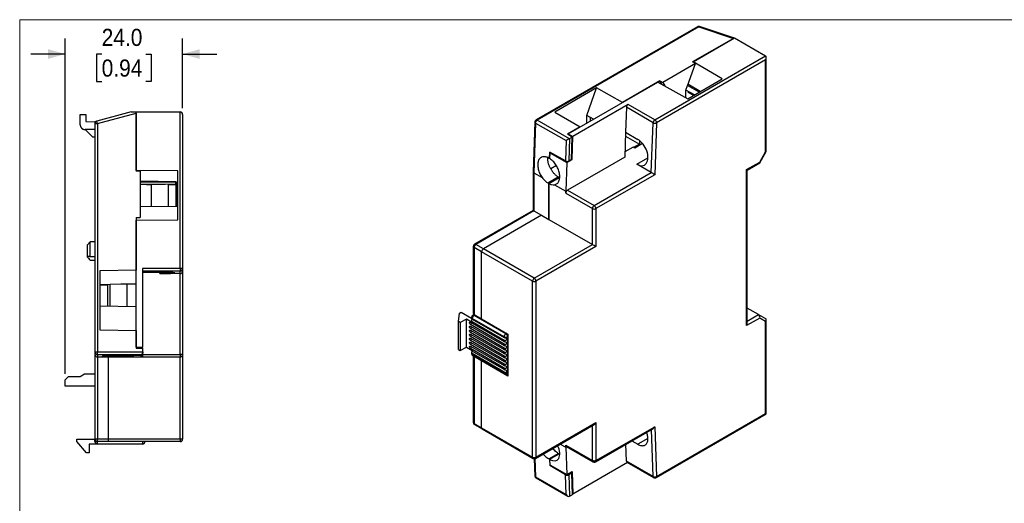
# Model space of a CAD drawing. Header units: millimetres. Extents: x 0 to 432, y 0 to 279.
# Tile 3 of 22: x 0 to 201, y 181 to 279. Entities that reach past the tile are written whole.
import ezdxf

# ---------------------------------------------------------------- set-up
doc = ezdxf.new("R2010")
doc.units = ezdxf.units.MM
doc.linetypes.add('SLD-Solid', pattern=[0])
doc.layers.add('DIMENSIONS', color=140, linetype='SLD-Solid', lineweight=25)
doc.layers.add('SLD-DEFPOINTS', color=7, linetype='Continuous')
doc.styles.add('SLDTEXTSTYLE0', font='GOTHIC.TTF', dxfattribs={"width": 0.913})
doc.dimstyles.new('SLDDIMSTYLE3', dxfattribs={"dimtxt": 3.5, "dimasz": 3.5, "dimexe": 0, "dimexo": 0.0625, "dimgap": 0.875, "dimtad": 0, "dimtih": 1, "dimtoh": 1, "dimdec": 1, "dimrnd": 1e-09, "dimzin": 4, "dimdsep": 46, "dimtxsty": 'SLDTEXTSTYLE0', "dimsah": 1, "dimcen": 0.09, "dimadec": 0, "dimazin": 1, "dimtfac": 1, "dimtdec": 1, "dimtmove": 0, "dimatfit": 0, "dimfxl": 0, "dimfrac": 2, "dimtolj": 1, "dimtzin": 12, "dimarcsym": 0})

# ---------------------------------------------------------------- blocks, each defined once
blk = doc.blocks.new('Block2')
at = {"color": 7, "linetype": 'SLD-Solid', "lineweight": 18}
for q in [(431.8, 279.4), (0, 0)]:
    blk.add_line((0, 279.4), q, dxfattribs=at)
blk = doc.blocks.new('_D_5')
at = {"layer": 'DIMENSIONS'}
for p, q in [((9.27, 207.13), (9.27, 275.56)), ((33.27, 261.34), (33.27, 275.56)), ((9.27, 272.39), (2.27, 272.39)), ((16.74, 272.36), (15.67, 272.36)), ((15.67, 272.36), (15.67, 266.81)), ((25.79, 272.36), (26.86, 272.36)), ((26.86, 272.36), (26.86, 266.81)), ((33.27, 272.39), (40.27, 272.39)), ((15.67, 266.81), (16.74, 266.81)), ((26.86, 266.81), (25.79, 266.81))]:
    blk.add_line(p, q, dxfattribs=at)
for points in [[(9.27, 272.39), (5.77, 273.39), (5.77, 271.39)], [(33.27, 272.39), (36.77, 271.39), (36.77, 273.39)]]:
    blk.add_solid(points, dxfattribs=at)
at = {"layer": 'DIMENSIONS', "char_height": 3.5, "attachment_point": 1, "style": 'SLDTEXTSTYLE0'}
for s, insert in [('24.0', (16.74, 277.54)), ('0.94', (16.74, 271.28))]:
    blk.add_mtext(s, dxfattribs=dict(at, insert=insert))

msp = doc.modelspace()

# ---------------------------------------------------------------- linework, layer by layer
at = {"color": 7, "linetype": 'SLD-Solid', "lineweight": 18}
for p, q in [((0, 0), (0, 279.4)), ((0, 279.4), (431.8, 279.4))]:
    msp.add_line(p, q, dxfattribs=at)
for p, q in [((138.43, 277.97), (105.45, 258.94)), ((138.68, 277.95), (105.7, 258.91)), ((138.68, 277.95), (145.78, 275.59)), ((145.74, 275.72), (138.84, 278.01)), ((145.78, 275.59), (137.42, 270.77)), ((137.52, 270.83), (145.95, 275.7)), ((145.95, 275.7), (152.31, 272.02)), ((129.7, 258.97), (152.31, 272.02)), ((152.46, 252.52), (152.46, 271.7)), ((152.31, 271.21), (130.06, 258.36)), ((137.98, 270.44), (131.3, 266.58)), ((136.34, 265.93), (137.98, 270.44)), ((137.98, 270.44), (137.42, 270.77)), ((137.52, 270.83), (137.48, 270.73)), ((143.47, 267.33), (137.52, 270.83)), ((152.31, 252.43), (152.31, 271.21)), ((117.81, 265.49), (109.25, 260.55)), ((112.01, 256.1), (130.34, 266.68)), ((115.79, 259.84), (117.81, 265.49)), ((123.09, 262.5), (117.81, 265.49)), ((130.73, 266.91), (123.09, 262.5)), ((130.34, 266.68), (136.41, 263.25)), ((130.73, 266.91), (131.3, 266.58)), ((131.16, 266.22), (130.73, 266.91)), ((131.3, 266.58), (131.73, 265.9)), ((136.05, 265), (136.4, 265.96)), ((136.4, 265.96), (136.34, 265.93)), ((138.72, 264.58), (136.4, 265.96)), ((136.41, 263.25), (143.47, 267.33)), ((138.97, 264.73), (136.46, 266.25)), ((136.05, 263.45), (136.05, 265)), ((137.77, 264.04), (136.05, 265)), ((137.6, 263.94), (136.44, 264.61)), ((124.26, 262.11), (112.93, 255.57)), ((123.91, 261.52), (123.72, 256.41)), ((129.35, 258.37), (123.91, 261.52)), ((129.7, 258.97), (124.26, 262.11)), ((12.36, 257.97), (12.36, 260.07)), ((12.36, 260.07), (13.52, 260.07)), ((13.52, 260.07), (13.52, 258.6)), ((22.77, 260.57), (15.74, 258.67)), ((15.87, 258.18), (23.77, 260.32)), ((22.77, 260.57), (23.77, 260.57)), ((23.77, 260.57), (32.77, 260.57)), ((23.77, 248.65), (23.77, 260.57)), ((23.77, 260.32), (23.77, 248.49)), ((32.77, 228.59), (32.77, 260.57)), ((33.27, 260.07), (33.27, 228.59)), ((109.25, 260.55), (114.42, 257.5)), ((115.79, 258.29), (115.79, 259.84)), ((117.17, 259.08), (115.79, 259.84)), ((116.54, 258.71), (116.54, 259.43)), ((13.52, 258.6), (15.37, 258.57)), ((15.74, 258.67), (15.37, 258.57)), ((15.37, 258.57), (15.37, 258.18)), ((15.54, 258.56), (15.37, 258.57)), ((15.37, 258.18), (15.87, 258.18)), ((15.37, 258.18), (15.37, 211.55)), ((15.87, 258.18), (15.87, 211.55)), ((105.2, 258.52), (104.86, 248.35)), ((105.35, 258.31), (105.01, 248.14)), ((105.35, 258.31), (111.57, 254.72)), ((112.28, 255.11), (105.7, 258.91)), ((114.42, 257.5), (111.86, 256.01)), ((128.98, 248.18), (129.35, 258.37)), ((130.06, 258.36), (129.67, 247.76)), ((15.37, 256.97), (13.36, 256.97)), ((13.36, 256.97), (14.87, 255.47)), ((14.87, 255.47), (15.37, 255.47)), ((112.84, 255.44), (111.86, 256.01)), ((112.01, 256.1), (112, 255.93)), ((112.01, 256.1), (112.93, 255.57)), ((112.29, 255.12), (112.84, 255.44)), ((112.69, 250.88), (112.84, 255.44)), ((112.79, 250.84), (112.93, 255.57)), ((123.72, 256.41), (123.54, 251.32)), ((123.69, 255.64), (126.55, 253.99)), ((123.72, 256.41), (126.23, 254.96)), ((111.57, 254.72), (111.43, 250.56)), ((112.29, 255.12), (112.14, 250.57)), ((125.25, 253.38), (123.57, 252.41)), ((125.61, 253.18), (125.25, 253.38)), ((126.55, 253.99), (125.37, 253.31)), ((127.21, 254.1), (125.61, 253.18)), ((126.55, 254.75), (126.55, 253.99)), ((108.21, 251.04), (108.25, 252.37)), ((108.26, 252.22), (108.22, 251.06)), ((111.43, 250.56), (108.25, 252.37)), ((108.26, 252.22), (108.38, 252.29)), ((108.26, 252.22), (111.73, 250.22)), ((151.11, 250.34), (152.31, 252.43)), ((151.13, 250.19), (152.45, 252.49)), ((108.22, 251.05), (108.21, 251.04)), ((109.61, 249.61), (108.45, 248.94)), ((111.73, 250.22), (111.51, 244.39)), ((111.73, 250.22), (112.79, 250.84)), ((123.54, 251.32), (111.87, 244.59)), ((112.69, 250.88), (112.14, 250.57)), ((112.69, 250.89), (112.79, 250.84)), ((126.05, 249.88), (128.29, 251.17)), ((128.98, 248.18), (126.05, 249.88)), ((148.43, 248.79), (151.11, 250.34)), ((148.57, 248.71), (151.11, 250.17)), ((32.27, 248.56), (23.77, 248.65)), ((24.57, 248.49), (23.77, 248.49)), ((24.57, 248.49), (24.57, 239.04)), ((32.27, 238.57), (32.27, 248.56)), ((104.86, 248.34), (104.86, 240.47)), ((105.01, 248.14), (106.69, 247.17)), ((105.01, 248.14), (105.01, 240.38)), ((117.31, 241.45), (128.98, 248.18)), ((129.67, 247.76), (117.67, 240.83)), ((148.43, 216.95), (148.43, 248.79)), ((148.57, 248.71), (148.43, 248.79)), ((148.57, 217.44), (148.57, 248.71)), ((31.97, 246.3), (24.57, 246.41)), ((31.87, 246.22), (24.57, 246.26)), ((25.87, 245.77), (25.87, 245.77)), ((25.87, 245.77), (26.87, 245.77)), ((26.87, 245.78), (26.87, 241.29)), ((30.37, 241.34), (30.37, 245.79)), ((30.37, 245.77), (31.87, 245.77)), ((30.57, 245.79), (30.57, 245.77)), ((31.87, 246.31), (31.87, 246.22)), ((31.87, 245.8), (31.87, 246.22)), ((31.87, 245.77), (31.87, 241.36)), ((31.97, 246.3), (31.97, 245.77)), ((32.27, 245.76), (31.97, 245.77)), ((31.97, 245.77), (31.97, 241.37)), ((107.87, 246.08), (109.97, 247.29)), ((108.05, 245.99), (110.15, 247.2)), ((110.1, 247.16), (108.05, 245.98)), ((108.05, 245.99), (108.05, 238.63)), ((108.05, 238.63), (108.05, 245.98)), ((109.23, 245.7), (111.51, 244.39)), ((110.26, 247.08), (110.1, 247.16)), ((110.15, 247.2), (110.15, 247.14)), ((111.51, 243.98), (111.51, 244.39)), ((111.51, 243.98), (116.96, 240.83)), ((111.87, 244.59), (117.31, 241.45)), ((24.57, 241.26), (32.27, 241.37)), ((104.86, 240.47), (92.88, 233.55)), ((105.01, 240.38), (93.13, 233.53)), ((106.56, 239.49), (94.69, 232.63)), ((105.01, 240.38), (106.56, 239.49)), ((106.56, 239.49), (108.05, 238.63)), ((116.96, 233.48), (116.96, 240.83)), ((117.67, 240.83), (117.67, 233.08)), ((23.77, 239.04), (24.57, 239.04)), ((23.77, 239.04), (23.77, 228.24)), ((23.77, 238.48), (32.27, 238.57)), ((23.77, 212.57), (23.77, 238.48)), ((108.05, 238.63), (116.96, 233.48)), ((14.37, 234.07), (13.87, 233.42)), ((13.87, 232.17), (13.87, 233.42)), ((15.37, 234.07), (14.37, 234.07)), ((14.37, 231), (14.37, 234.07)), ((94.69, 232.63), (93.13, 233.53)), ((105.08, 226.63), (116.96, 233.48)), ((13.87, 230.98), (13.87, 232.17)), ((92.63, 233.12), (92.63, 219.56)), ((94.33, 232.02), (92.78, 232.91)), ((92.78, 232.91), (92.78, 219.24)), ((94.33, 218.34), (94.33, 232.02)), ((104.73, 226.01), (94.33, 232.02)), ((105.08, 226.63), (94.69, 232.63)), ((117.67, 233.08), (105.43, 226.01)), ((13.87, 230.92), (13.87, 230.98)), ((13.87, 230.92), (13.97, 230.79)), ((15.37, 231), (14.37, 231)), ((14.37, 230.34), (15.37, 230.34)), ((23.77, 228.24), (16.37, 228.16)), ((16.37, 228.16), (16.37, 216.07)), ((32.77, 228.59), (25.07, 228.59)), ((25.07, 228.59), (25.07, 212.57)), ((32.77, 228.09), (25.07, 228.09)), ((25.07, 227.83), (28.62, 227.83)), ((28.62, 227.57), (28.62, 227.83)), ((32.77, 227.57), (28.62, 227.57)), ((33.27, 228.59), (32.77, 228.59)), ((32.77, 227.57), (32.77, 228.09)), ((32.77, 211.07), (32.77, 227.57)), ((33.27, 228.59), (33.27, 228.04)), ((33.27, 228.04), (33.27, 211.07)), ((16.37, 225.31), (17.97, 225.3)), ((16.57, 225.31), (16.57, 225.32)), ((17.97, 220.99), (17.97, 225.34)), ((18.42, 225.34), (18.42, 220.98)), ((21.92, 220.91), (21.92, 225.39)), ((104.73, 190.09), (104.73, 226.01)), ((105.43, 226.01), (105.43, 190.09)), ((16.37, 221.02), (23.77, 220.87)), ((89.59, 217.77), (89.81, 219.52)), ((89.81, 219.52), (90.16, 219.73)), ((90.16, 219.73), (92.28, 218.5)), ((92.81, 219.22), (92.52, 219.06)), ((92.78, 219.24), (94.33, 218.34)), ((150.9, 219.19), (148.57, 220.54)), ((148.57, 217.85), (150.9, 219.19)), ((150.9, 219.19), (152.31, 218.38)), ((89.95, 217.56), (89.59, 217.77)), ((89.59, 212.05), (89.59, 217.77)), ((91.22, 218.3), (89.95, 217.56)), ((89.95, 217.56), (89.95, 211.85)), ((91.22, 212.58), (91.22, 218.3)), ((92.42, 217.6), (91.22, 218.3)), ((92.07, 217.64), (98.93, 213.68)), ((98.93, 213.19), (92.07, 217.15)), ((92.28, 218.62), (92.28, 218.43)), ((92.28, 218), (92.28, 217.81)), ((98.93, 214.66), (92.42, 218.42)), ((92.42, 218.42), (92.42, 218.26)), ((92.42, 218.26), (98.93, 214.5)), ((92.42, 217.77), (98.93, 214.01)), ((92.42, 217.77), (92.42, 217.6)), ((92.78, 219.03), (92.95, 219.13)), ((99.28, 215.28), (92.78, 219.03)), ((94.33, 218.34), (99.71, 215.24)), ((151.11, 218.5), (148.43, 216.95)), ((152.31, 217.8), (151.11, 218.5)), ((152.31, 199.02), (152.31, 217.8)), ((152.46, 198.94), (152.46, 218.12)), ((16.37, 216.07), (23.77, 215.98)), ((23.77, 215.98), (23.77, 212.35)), ((92.07, 216.83), (98.93, 212.87)), ((98.93, 212.38), (92.07, 216.34)), ((92.07, 216.01), (98.93, 212.05)), ((98.93, 211.56), (92.07, 215.52)), ((92.07, 215.19), (98.93, 211.23)), ((99.46, 215.38), (99.28, 215.28)), ((99.71, 215.24), (99.71, 206.66)), ((98.93, 210.74), (92.07, 214.7)), ((92.07, 214.38), (98.93, 210.42)), ((98.93, 209.93), (92.07, 213.89)), ((92.07, 213.56), (98.93, 209.6)), ((98.93, 214.5), (98.93, 214.66)), ((98.93, 213.68), (98.93, 214.01)), ((98.93, 212.87), (98.93, 213.19)), ((99.71, 214.71), (99.64, 214.66)), ((99.64, 214.66), (99.64, 207.32)), ((15.87, 211.55), (15.37, 211.55)), ((15.37, 211.55), (15.37, 211.07)), ((25.17, 211.55), (15.87, 211.55)), ((23.77, 212.57), (25.07, 212.57)), ((23.77, 212.37), (25.07, 212.37)), ((25.17, 212.34), (23.77, 212.35)), ((25.07, 212.37), (25.07, 212.57)), ((25.07, 212.34), (25.07, 212.37)), ((25.17, 211.57), (25.17, 212.34)), ((25.17, 211.57), (25.17, 211.35)), ((89.59, 212.05), (89.95, 211.85)), ((89.95, 211.85), (91.22, 212.58)), ((91.22, 212.58), (92.42, 211.89)), ((98.93, 209.11), (92.07, 213.07)), ((92.07, 212.74), (98.93, 208.79)), ((98.93, 208.3), (92.07, 212.25)), ((92.28, 211.97), (92.28, 211.89)), ((92.28, 211.47), (92.28, 211.27)), ((92.42, 211.89), (92.42, 211.72)), ((98.93, 207.97), (92.42, 211.72)), ((98.93, 207.48), (92.42, 211.23)), ((92.42, 211.23), (92.42, 211.07)), ((98.93, 212.05), (98.93, 212.38)), ((98.93, 211.23), (98.93, 211.56)), ((15.37, 211.07), (15.37, 193.77)), ((15.87, 211.05), (24.67, 211.05)), ((15.87, 211.05), (15.87, 210.57)), ((15.87, 210.57), (18.24, 210.57)), ((15.87, 210.57), (15.87, 193.77)), ((18.07, 210.57), (18.07, 193.77)), ((18.24, 210.57), (18.42, 210.57)), ((19.92, 210.57), (19.92, 210.79)), ((24.67, 210.85), (20.17, 210.85)), ((20.17, 210.79), (20.17, 210.85)), ((20.17, 210.57), (20.17, 210.79)), ((21.84, 210.57), (25.07, 210.57)), ((24.67, 211.05), (24.67, 210.85)), ((24.76, 210.87), (25.07, 210.87)), ((25.07, 211.07), (32.77, 211.07)), ((25.07, 210.87), (25.07, 211.06)), ((25.07, 210.87), (25.07, 210.57)), ((25.07, 210.57), (32.77, 210.57)), ((32.77, 211.07), (32.77, 210.57)), ((32.77, 193.77), (32.77, 210.57)), ((33.27, 211.07), (33.27, 193.77)), ((92.42, 211.07), (98.93, 207.32)), ((92.52, 210.84), (99.03, 207.09)), ((92.66, 210.76), (92.63, 210.75)), ((92.63, 210.75), (92.63, 197.19)), ((92.81, 210.68), (92.78, 210.66)), ((94.33, 209.76), (92.78, 210.66)), ((92.78, 210.66), (92.78, 196.99)), ((94.36, 209.78), (94.33, 209.76)), ((94.33, 196.09), (94.33, 209.76)), ((99.71, 206.66), (94.33, 209.76)), ((98.93, 210.42), (98.93, 210.74)), ((98.93, 209.6), (98.93, 209.93)), ((98.93, 208.79), (98.93, 209.11)), ((98.93, 207.97), (98.93, 208.3)), ((98.93, 207.32), (98.93, 207.48)), ((99.53, 207.09), (99.71, 207.19)), ((99.64, 207.32), (99.71, 207.36)), ((9.91, 206.5), (9.27, 205.86)), ((9.27, 204.62), (9.27, 205.86)), ((12.34, 206.52), (9.91, 206.5)), ((13.22, 207.03), (12.34, 206.52)), ((15.37, 207.04), (13.22, 207.03)), ((15.37, 204.57), (9.27, 204.62)), ((105.43, 190.09), (117.67, 197.15)), ((117.67, 197.15), (117.67, 189.39)), ((129.95, 185.94), (152.46, 198.94)), ((130.06, 186.17), (152.31, 199.02)), ((92.78, 196.99), (94.33, 196.09)), ((92.88, 196.76), (94.44, 195.86)), ((94.33, 196.09), (104.73, 190.09)), ((94.44, 195.86), (104.83, 189.86)), ((105.33, 189.86), (117.31, 196.78)), ((116.96, 189.39), (116.96, 196.57)), ((117.56, 189.16), (129.33, 195.96)), ((117.67, 189.39), (129.67, 196.32)), ((129.35, 186.16), (128.99, 195.76)), ((129.67, 196.32), (130.06, 186.17)), ((11.67, 193.27), (11.67, 193.77)), ((11.67, 193.77), (15.37, 193.77)), ((13.67, 190.97), (11.67, 193.27)), ((15.37, 193.27), (15.37, 193.77)), ((15.87, 193.27), (15.87, 193.77)), ((18.07, 193.77), (15.87, 193.77)), ((18.07, 193.27), (15.87, 193.27)), ((15.87, 192.77), (15.87, 193.27)), ((18.07, 193.77), (18.07, 193.27)), ((32.77, 193.77), (18.07, 193.77)), ((32.77, 193.27), (18.07, 193.27)), ((32.77, 193.77), (32.77, 193.27)), ((125, 193.45), (126.23, 192.74)), ((128.29, 193.93), (126.23, 192.74)), ((14.17, 192.77), (14.17, 190.97)), ((15.87, 192.77), (14.17, 192.77)), ((25.07, 192.77), (15.87, 192.77)), ((110.39, 192.78), (111.51, 192.13)), ((111.51, 192.53), (116.96, 189.39)), ((111.51, 192.13), (111.51, 192.53)), ((111.51, 192.13), (111.73, 186.53)), ((111.62, 192.31), (117.06, 189.16)), ((123.91, 189.3), (123.77, 192.75)), ((14.17, 190.97), (13.67, 190.97)), ((105.08, 189.79), (105.2, 186.3)), ((105.22, 189.81), (105.35, 186.1)), ((108.03, 189.75), (109.97, 190.87)), ((110.15, 190.77), (108.21, 189.65)), ((108.21, 189.65), (108.25, 188.38)), ((110.1, 190.74), (108.22, 189.65)), ((108.22, 189.65), (108.26, 188.53)), ((110.31, 190.63), (110.1, 190.74)), ((110.15, 190.71), (110.15, 190.77)), ((110.17, 190.7), (110.29, 190.76)), ((124.11, 189.03), (112.93, 182.57)), ((129.35, 186.16), (123.91, 189.3)), ((124.01, 189.09), (129.45, 185.95)), ((108.39, 188.46), (108.25, 188.38)), ((111.43, 186.51), (108.25, 188.38)), ((108.26, 188.53), (111.73, 186.53)), ((111.73, 186.53), (112.79, 187.15)), ((112.79, 187.15), (112.93, 182.57)), ((105.35, 186.1), (111.57, 182.51)), ((105.45, 185.89), (111.92, 182.16)), ((111.57, 182.51), (111.43, 186.51)), ((112.69, 186.82), (112.14, 186.51)), ((112.14, 186.51), (112.29, 182.12)), ((112.69, 186.82), (112.46, 186.96)), ((112.69, 186.82), (112.84, 182.44)), ((112.29, 182.12), (112.84, 182.44)), ((112.83, 182.63), (112.93, 182.57))]:
    msp.add_line(p, q)
at = {"flags": 128}
for points in [[(15.87, 258.18), (15.84, 258.28), (15.82, 258.37), (15.79, 258.45), (15.77, 258.52), (15.76, 258.58), (15.75, 258.63), (15.74, 258.66), (15.74, 258.67)], [(31.87, 245.8), (29.74, 245.79), (27.61, 245.78), (24.57, 245.77)], [(23.77, 225.42), (20.62, 225.38), (18.49, 225.34), (16.37, 225.31)], [(92.07, 217.15), (91.99, 217.22), (91.92, 217.31), (91.87, 217.42), (91.86, 217.52), (91.87, 217.61), (91.92, 217.66), (91.99, 217.67), (92.07, 217.64)], [(92.07, 216.34), (91.99, 216.4), (91.92, 216.5), (91.87, 216.6), (91.86, 216.7), (91.87, 216.79), (91.92, 216.84), (91.99, 216.86), (92.07, 216.83)], [(92.07, 215.52), (91.99, 215.59), (91.92, 215.68), (91.87, 215.79), (91.86, 215.89), (91.87, 215.97), (91.92, 216.03), (91.99, 216.04), (92.07, 216.01)], [(92.07, 214.7), (91.99, 214.77), (91.92, 214.86), (91.87, 214.97), (91.86, 215.07), (91.87, 215.16), (91.92, 215.21), (91.99, 215.22), (92.07, 215.19)], [(92.07, 213.89), (91.99, 213.95), (91.92, 214.05), (91.87, 214.15), (91.86, 214.26), (91.87, 214.34), (91.92, 214.39), (91.99, 214.41), (92.07, 214.38)], [(92.07, 213.07), (91.99, 213.14), (91.92, 213.23), (91.87, 213.34), (91.86, 213.44), (91.87, 213.52), (91.92, 213.58), (91.99, 213.59), (92.07, 213.56)], [(92.07, 212.25), (91.99, 212.32), (91.92, 212.41), (91.87, 212.52), (91.86, 212.62), (91.87, 212.71), (91.92, 212.76), (91.99, 212.77), (92.07, 212.74)], [(152.46, 198.94), (152.45, 198.94), (152.42, 198.96), (152.38, 198.99), (152.31, 199.02)]]:
    msp.add_lwpolyline(points, dxfattribs=at)
for centre, radius, start, end in [((138.53, 277.74), 0.251, 54.3826, 114.3074), ((138.81, 277.86), 0.16, 80.6816, 145.0122), ((124.68, 261.46), 0.773, 122.7134, 175.8696), ((32.77, 260.07), 0.5, 0, 90), ((105.44, 258.54), 0.241, 184.1861, 247.0021), ((105.56, 258.72), 0.239, 52.631, 116.1109), ((129.72, 259.08), 0.799, 242.3021, 294.8338), ((129.29, 258.32), 0.768, 2.6056, 57.3943), ((112.28, 243.94), 0.768, 122.6056, 177.3944), ((117.73, 240.8), 0.768, 122.6056, 177.3944), ((117.31, 241.52), 0.769, 242.6098, 297.3903), ((93.54, 232.88), 0.768, 122.6057, 177.3942), ((92.88, 233.14), 0.251, 185.6943, 245.6252), ((95.1, 231.98), 0.768, 122.6057, 177.3942), ((32.77, 228.59), 0.5, 269.9737, 359.9737), ((105.49, 225.98), 0.768, 122.6057, 177.3942), ((105.08, 226.7), 0.769, 242.6099, 297.3902), ((91.82, 217.54), 0.461, 302.6058, 357.3945), ((92.53, 218.65), 0.251, 185.6948, 245.6261), ((92.53, 217.83), 0.251, 185.6948, 245.6261), ((93.19, 218.38), 0.768, 122.6053, 177.3949), ((92.57, 218.99), 0.0824, 89.6396, 120.6185), ((91.82, 216.73), 0.461, 302.6058, 357.3945), ((91.82, 215.91), 0.461, 302.6058, 357.3945), ((98.87, 214.63), 0.768, 2.6055, 57.3945), ((91.82, 215.09), 0.461, 302.6058, 357.3944), ((91.82, 214.28), 0.461, 302.6058, 357.3945), ((91.82, 213.46), 0.461, 302.6057, 357.3945), ((99.28, 215.35), 0.769, 242.6093, 297.3905), ((15.87, 211.55), 0.5, 180.0224, 270.022), ((91.82, 212.64), 0.461, 302.6057, 357.3945), ((92.53, 211.3), 0.251, 185.6948, 245.6261), ((15.87, 211.07), 0.5, 180, 270), ((32.77, 211.07), 0.5, 270, 360), ((99.17, 207.28), 0.239, 172.7008, 236.0377), ((99.39, 207.29), 0.244, 304.6107, 6.7013), ((92.88, 197.21), 0.251, 185.6943, 245.6252), ((93.02, 196.96), 0.246, 173.7024, 234.9865), ((94.57, 196.06), 0.24, 172.7455, 235.9434), ((15.87, 193.77), 0.5, 180, 270), ((15.87, 193.27), 0.5, 180, 270), ((25.07, 193.27), 0.5, 270, 0), ((32.77, 193.77), 0.5, 270, 303.4878), ((111.76, 192.51), 0.246, 173.7023, 234.986), ((104.97, 190.06), 0.243, 173.2667, 235.426), ((105.08, 190.77), 0.769, 242.6099, 297.3902), ((117.2, 189.36), 0.24, 172.7482, 235.9942), ((117.42, 189.37), 0.252, 305.7403, 5.6172), ((124.15, 189.29), 0.242, 176.9006, 235.1132), ((105.46, 186.33), 0.256, 186.6473, 245.0558), ((129.69, 186.82), 0.741, 242.9241, 299.8793), ((129.59, 186.14), 0.242, 176.9033, 235.079)]:
    msp.add_arc(centre, radius, start, end)
for centre, major_axis, ratio, start_param, end_param in [((146.6, 274.91), (1.34, -0.83), 0.222001, 2.248915, 2.391316), ((151.96, 271.41), (0.354, 0.612), 0.577335, 4.71243, 6.283226), ((111.93, 254.91), (0.51, 0.283), 0.017103, 0.795576, 2.327023), ((126.14, 252.42), (-1.42, 2.7), 0.601545, 2.37961, 5.521203), ((151.96, 252.64), (0.498, -0.133), 0.317765, 5.582727, 6.368125), ((150.75, 250.54), (-0.365, 0.365), 0.317888, 3.056612, 3.842091), ((105.36, 248.34), (0.5, -0.008), 0.565819, 3.132136, 3.936447), ((129.32, 247.97), (0.49, -0.295), 0.018608, 0.775182, 2.345978), ((105.36, 240.18), (0.5, -0.289), 0.00007, 2.356235, 3.141552), ((117.31, 233.28), (0.5, -0.289), 0.00007, 0.785439, 2.356235), ((28.62, 227.7), (3.05, 0), 0.042857, 4.712389, 7.853982), ((32.77, 228.04), (0.5, 0), 0.958061, 4.712389, 6.283185), ((93.13, 219.85), (0.354, 0.612), 0.577335, 2.356235, 3.141633), ((150.75, 218.7), (0, 0.533), 0.717434, 4.319788, 5.890584), ((148.07, 217.15), (0.354, 0.612), 0.577335, 4.71243, 5.497828), ((151.96, 218), (0.462, 0.267), 0.7174, 5.105146, 6.675942), ((24.67, 211.55), (0.36, 0.36), 0.961405, 3.946666, 5.478112), ((93.13, 210.46), (0.5, -0.289), 0.00007, 2.356235, 3.141633), ((117.31, 197.35), (0.354, 0.612), 0.577335, 3.92695, 4.71243), ((129.32, 196.53), (0.335, 0.606), 0.589562, 3.915776, 4.701255), ((108.13, 192.09), (-1.62, 2.59), 0.552154, 2.336615, 4.516769), ((109.97, 193.36), (-1.51, 2.65), 0.572321, 2.360564, 2.442623), ((111.79, 186.71), (0.5, -0.003), 0.582108, 3.930815, 5.501611), ((111.93, 182.73), (-0.364, 0.606), 0.588579, 1.5802, 3.111647), ((111.94, 182.33), (0.5, 0), 0.577287, 5.457663, 5.497013)]:
    msp.add_ellipse(centre, major_axis=major_axis, ratio=ratio, start_param=start_param, end_param=end_param)
for points, knots in [([(138.84, 278.01), (138.79, 278.03), (138.69, 278.05), (138.55, 278.04), (138.48, 277.99), (138.46, 277.98)], [0, 0, 0, 0, 0.3659838, 0.792586, 1, 1, 1, 1]), ([(12.36, 257.97), (12.36, 257.95), (12.36, 257.92), (12.36, 257.85), (12.37, 257.77), (12.4, 257.67), (12.43, 257.58), (12.48, 257.49), (12.53, 257.4), (12.59, 257.32), (12.66, 257.25), (12.73, 257.18), (12.81, 257.13), (12.89, 257.08), (12.98, 257.04), (13.07, 257.01), (13.16, 256.98), (13.26, 256.97), (13.32, 256.97), (13.36, 256.97)], [0, 0, 0, 0, 0.031315, 0.062637, 0.124824, 0.187261, 0.25003, 0.312291, 0.374625, 0.437429, 0.499791, 0.562051, 0.624771, 0.687284, 0.74949, 0.81194, 0.874748, 0.937278, 1, 1, 1, 1]), ([(15.74, 258.67), (15.72, 258.66), (15.68, 258.65), (15.62, 258.62), (15.57, 258.59), (15.52, 258.54), (15.47, 258.49), (15.42, 258.42), (15.39, 258.35), (15.37, 258.27), (15.37, 258.21), (15.37, 258.18)], [0, 0, 0, 0, 0.090341, 0.184468, 0.283526, 0.388471, 0.500108, 0.616623, 0.75006, 0.858005, 1, 1, 1, 1]), ([(15.74, 258.66), (15.68, 258.64), (15.58, 258.59), (15.46, 258.47), (15.38, 258.33), (15.37, 258.23), (15.37, 258.18)], [0, 0, 0, 0, 0.259618, 0.522407, 0.771749, 1, 1, 1, 1]), ([(105.45, 258.94), (105.41, 258.9), (105.31, 258.83), (105.23, 258.69), (105.21, 258.57), (105.21, 258.51), (105.21, 258.48)], [0, 0, 0, 0, 0.316152, 0.67242, 0.862077, 1, 1, 1, 1]), ([(105.35, 258.31), (105.35, 258.33), (105.35, 258.37), (105.36, 258.43), (105.38, 258.49), (105.41, 258.57), (105.46, 258.66), (105.51, 258.74), (105.57, 258.81), (105.64, 258.87), (105.68, 258.9), (105.7, 258.91)], [0, 0, 0, 0, 0.082876, 0.166484, 0.250163, 0.377791, 0.500112, 0.632724, 0.750054, 0.878279, 1, 1, 1, 1]), ([(129.7, 258.97), (129.69, 258.96), (129.66, 258.94), (129.62, 258.91), (129.56, 258.86), (129.51, 258.79), (129.46, 258.71), (129.41, 258.63), (129.38, 258.54), (129.36, 258.46), (129.35, 258.4), (129.35, 258.37)], [0, 0, 0, 0, 0.082889, 0.166496, 0.250162, 0.377789, 0.500111, 0.632696, 0.750054, 0.878265, 1, 1, 1, 1]), ([(108.03, 251.15), (107.8, 251.28), (107.57, 251.37), (107.12, 251.45), (106.92, 251.45), (106.63, 251.36), (106.54, 251.32), (106.37, 251.22), (106.3, 251.16), (106.16, 251.01), (106.09, 250.93), (105.99, 250.74), (105.94, 250.64), (105.87, 250.42), (105.84, 250.3), (105.8, 250.05), (105.79, 249.92), (105.78, 249.64), (105.79, 249.5), (105.83, 249.21), (105.85, 249.06), (105.92, 248.76), (105.97, 248.61), (106.07, 248.31), (106.13, 248.16), (106.33, 247.72), (106.5, 247.43), (106.69, 247.17)], [0, 0, 0, 0, 0.125, 0.125, 0.25, 0.25, 0.3125, 0.3125, 0.375, 0.375, 0.4375, 0.4375, 0.5, 0.5, 0.5625, 0.5625, 0.625, 0.625, 0.6875, 0.6875, 0.75, 0.75, 0.8125, 0.8125, 0.875, 0.875, 1, 1, 1, 1]), ([(109.97, 247.29), (109.91, 247.33), (109.8, 247.4), (109.62, 247.53), (109.44, 247.68), (109.27, 247.84), (109.1, 248.02), (108.94, 248.21), (108.78, 248.41), (108.64, 248.62), (108.5, 248.84), (108.38, 249.06), (108.26, 249.29), (108.16, 249.52), (108.04, 249.84), (107.95, 250.15), (107.89, 250.46), (107.84, 250.76), (107.83, 251.02), (107.84, 251.2), (107.85, 251.25)], [0, 0, 0, 0, 0.050014, 0.100376, 0.151833, 0.203668, 0.253682, 0.304044, 0.355501, 0.407336, 0.457349, 0.50771, 0.559166, 0.611, 0.661012, 0.762734, 0.814567, 0.864577, 0.966296, 1, 1, 1, 1]), ([(109.23, 245.7), (109.43, 245.74), (109.61, 245.83), (109.91, 246.09), (110.03, 246.26), (110.17, 246.57), (110.2, 246.69), (110.25, 246.93), (110.27, 247.06), (110.29, 247.32), (110.29, 247.46), (110.27, 247.75), (110.25, 247.9), (110.19, 248.19), (110.15, 248.35), (110.06, 248.65), (110.01, 248.8), (109.89, 249.1), (109.82, 249.24), (109.66, 249.53), (109.58, 249.67), (109.4, 249.94), (109.31, 250.07), (109.11, 250.31), (109, 250.43), (108.68, 250.74), (108.45, 250.92), (108.22, 251.06)], [0, 0, 0, 0, 0.125, 0.125, 0.25, 0.25, 0.3125, 0.3125, 0.375, 0.375, 0.4375, 0.4375, 0.5, 0.5, 0.5625, 0.5625, 0.625, 0.625, 0.6875, 0.6875, 0.75, 0.75, 0.8125, 0.8125, 0.875, 0.875, 1, 1, 1, 1]), ([(111.43, 250.56), (111.53, 250.51), (111.66, 250.48), (111.92, 250.48), (112.05, 250.51), (112.14, 250.57)], [0, 0, 0, 0, 0.5, 0.5, 1, 1, 1, 1]), ([(106.69, 247.17), (106.9, 246.88), (107.12, 246.66), (107.52, 246.3), (107.71, 246.17), (107.87, 246.08)], [0, 0, 0, 0, 0.5, 0.5, 1, 1, 1, 1]), ([(108.05, 245.98), (108.22, 245.88), (108.4, 245.8), (108.8, 245.69), (109.02, 245.66), (109.23, 245.7)], [0, 0, 0, 0, 0.5, 0.5, 1, 1, 1, 1]), ([(117.67, 240.83), (117.67, 240.85), (117.66, 240.89), (117.65, 240.95), (117.64, 241.02), (117.61, 241.1), (117.56, 241.19), (117.51, 241.27), (117.45, 241.34), (117.38, 241.4), (117.34, 241.43), (117.31, 241.45)], [0, 0, 0, 0, 0.082721, 0.166347, 0.250172, 0.377804, 0.500118, 0.63304, 0.750057, 0.878444, 1, 1, 1, 1]), ([(92.92, 233.57), (92.89, 233.55), (92.84, 233.52), (92.74, 233.44), (92.65, 233.3), (92.64, 233.18), (92.63, 233.12)], [0, 0, 0, 0, 0.156645, 0.34249, 0.691229, 1, 1, 1, 1]), ([(92.92, 233.56), (92.91, 233.56), (92.9, 233.56), (92.89, 233.55), (92.88, 233.55), (92.88, 233.55), (92.88, 233.55), (92.88, 233.55), (92.88, 233.55), (92.88, 233.55), (92.88, 233.55), (92.88, 233.55)], [0, 0, 0, 0, 0.648902, 0.894148, 0.959683, 0.983877, 0.987181, 0.987498, 0.988458, 0.992308, 1, 1, 1, 1]), ([(93.13, 233.53), (93.13, 233.53), (93.13, 233.53), (93.13, 233.53), (93.13, 233.53), (93.13, 233.53), (93.12, 233.53), (93.1, 233.54), (93.05, 233.56), (92.99, 233.58), (92.95, 233.57), (92.92, 233.56)], [0, 0, 0, 0, 0.000217, 0.00058, 0.00174, 0.005813, 0.020945, 0.079141, 0.30713, 0.617034, 1, 1, 1, 1]), ([(14.37, 231), (14.25, 231.04), (14.13, 231.07), (13.94, 231.06), (13.87, 231.03), (13.87, 230.97)], [0, 0, 0, 0, 0.5, 0.5, 1, 1, 1, 1]), ([(13.87, 230.97), (13.87, 230.9), (13.94, 230.81), (14.13, 230.6), (14.25, 230.48), (14.37, 230.34)], [0, 0, 0, 0, 0.5, 0.5, 1, 1, 1, 1]), ([(32.77, 228.59), (32.77, 228.57), (32.77, 228.53), (32.77, 228.46), (32.77, 228.39), (32.77, 228.32), (32.77, 228.24), (32.77, 228.18), (32.77, 228.13), (32.77, 228.1), (32.77, 228.09), (32.77, 228.09)], [0, 0, 0, 0, 0.082889, 0.166496, 0.250162, 0.377789, 0.500111, 0.632696, 0.750054, 0.878265, 1, 1, 1, 1]), ([(105.43, 226.01), (105.43, 226.03), (105.43, 226.07), (105.42, 226.13), (105.41, 226.2), (105.38, 226.28), (105.33, 226.37), (105.28, 226.45), (105.21, 226.52), (105.15, 226.58), (105.1, 226.61), (105.08, 226.63)], [0, 0, 0, 0, 0.0827207, 0.1663471, 0.2501718, 0.3778043, 0.500118, 0.6330404, 0.750057, 0.8784438, 1, 1, 1, 1]), ([(92.57, 219.07), (92.54, 219.06), (92.48, 219.03), (92.38, 218.94), (92.29, 218.81), (92.28, 218.68), (92.28, 218.62)], [0, 0, 0, 0, 0.156645, 0.342485, 0.691229, 1, 1, 1, 1]), ([(92.42, 218.26), (92.39, 218.28), (92.32, 218.33), (92.28, 218.4), (92.28, 218.42), (92.28, 218.43)], [0, 0, 0, 0, 0.3831947, 0.8066836, 1, 1, 1, 1]), ([(92.31, 218.37), (92.31, 218.36), (92.31, 218.33), (92.31, 218.26), (92.3, 218.17), (92.28, 218.07), (92.27, 217.98), (92.29, 217.89), (92.34, 217.82), (92.4, 217.78), (92.42, 217.77)], [0, 0, 0, 0, 0.058727, 0.173375, 0.288559, 0.401941, 0.515274, 0.666238, 0.860581, 1, 1, 1, 1]), ([(92.78, 219.03), (92.78, 219.03), (92.78, 219.03), (92.78, 219.03), (92.78, 219.03), (92.77, 219.03), (92.77, 219.04), (92.75, 219.05), (92.7, 219.07), (92.63, 219.09), (92.59, 219.07), (92.57, 219.07)], [0, 0, 0, 0, 0.000217, 0.00058, 0.00174, 0.005813, 0.020945, 0.079141, 0.30713, 0.617033, 1, 1, 1, 1]), ([(99.28, 215.28), (99.27, 215.27), (99.24, 215.25), (99.19, 215.21), (99.14, 215.16), (99.08, 215.1), (99.03, 215.01), (98.98, 214.92), (98.95, 214.83), (98.93, 214.75), (98.93, 214.69), (98.93, 214.66)], [0, 0, 0, 0, 0.082721, 0.166347, 0.250172, 0.377804, 0.500118, 0.63304, 0.750057, 0.878444, 1, 1, 1, 1]), ([(98.93, 214.01), (98.97, 213.99), (99.02, 213.96), (99.14, 213.94), (99.2, 213.94), (99.31, 213.96), (99.37, 214), (99.44, 214.08), (99.46, 214.14), (99.46, 214.24), (99.44, 214.29), (99.37, 214.35), (99.31, 214.38), (99.2, 214.41), (99.14, 214.42), (99.02, 214.46), (98.97, 214.48), (98.93, 214.5)], [0, 0, 0, 0, 0.125, 0.125, 0.25, 0.25, 0.375, 0.375, 0.5, 0.5, 0.625, 0.625, 0.75, 0.75, 0.875, 0.875, 1, 1, 1, 1]), ([(98.93, 213.19), (98.97, 213.17), (99.02, 213.15), (99.14, 213.12), (99.2, 213.12), (99.31, 213.15), (99.37, 213.18), (99.44, 213.27), (99.46, 213.32), (99.46, 213.42), (99.44, 213.47), (99.37, 213.54), (99.31, 213.56), (99.2, 213.59), (99.14, 213.61), (99.02, 213.64), (98.97, 213.66), (98.93, 213.68)], [0, 0, 0, 0, 0.125, 0.125, 0.25, 0.25, 0.375, 0.375, 0.5, 0.5, 0.625, 0.625, 0.75, 0.75, 0.875, 0.875, 1, 1, 1, 1]), ([(15.37, 211.55), (15.38, 211.52), (15.38, 211.45), (15.41, 211.36), (15.46, 211.27), (15.54, 211.17), (15.63, 211.09), (15.72, 211.07), (15.74, 211.07)], [0, 0, 0, 0, 0.145234, 0.297395, 0.453117, 0.608952, 0.908667, 1, 1, 1, 1]), ([(15.87, 211.05), (15.87, 211.05), (15.87, 211.05), (15.87, 211.07), (15.87, 211.09), (15.87, 211.14), (15.87, 211.2), (15.87, 211.27), (15.87, 211.36), (15.87, 211.45), (15.87, 211.52), (15.87, 211.55)], [0, 0, 0, 0, 0.082876, 0.166484, 0.250163, 0.377791, 0.500112, 0.632724, 0.750054, 0.878279, 1, 1, 1, 1]), ([(24.67, 210.85), (24.8, 210.85), (24.93, 210.9), (25.11, 211.09), (25.17, 211.22), (25.17, 211.35)], [0, 0, 0, 0, 0.5, 0.5, 1, 1, 1, 1]), ([(92.42, 211.72), (92.39, 211.75), (92.32, 211.79), (92.28, 211.87), (92.28, 211.89), (92.28, 211.89)], [0, 0, 0, 0, 0.383195, 0.806684, 1, 1, 1, 1]), ([(92.31, 211.83), (92.31, 211.82), (92.31, 211.79), (92.31, 211.72), (92.3, 211.63), (92.28, 211.54), (92.27, 211.45), (92.29, 211.36), (92.34, 211.29), (92.4, 211.25), (92.42, 211.23)], [0, 0, 0, 0, 0.058727, 0.173375, 0.288559, 0.401941, 0.515274, 0.666238, 0.860581, 1, 1, 1, 1]), ([(92.29, 211.22), (92.29, 211.18), (92.3, 211.07), (92.38, 210.96), (92.48, 210.87), (92.54, 210.84), (92.57, 210.83)], [0, 0, 0, 0, 0.230719, 0.618838, 0.82567, 1, 1, 1, 1]), ([(98.93, 212.38), (98.97, 212.35), (99.02, 212.33), (99.14, 212.31), (99.2, 212.3), (99.31, 212.33), (99.37, 212.36), (99.44, 212.45), (99.46, 212.51), (99.46, 212.61), (99.44, 212.65), (99.37, 212.72), (99.31, 212.74), (99.2, 212.78), (99.14, 212.79), (99.02, 212.82), (98.97, 212.84), (98.93, 212.87)], [0, 0, 0, 0, 0.125, 0.125, 0.25, 0.25, 0.375, 0.375, 0.5, 0.5, 0.625, 0.625, 0.75, 0.75, 0.875, 0.875, 1, 1, 1, 1]), ([(98.93, 211.56), (98.97, 211.54), (99.02, 211.52), (99.14, 211.49), (99.2, 211.49), (99.31, 211.51), (99.37, 211.55), (99.44, 211.64), (99.46, 211.69), (99.46, 211.79), (99.44, 211.84), (99.37, 211.9), (99.31, 211.93), (99.2, 211.96), (99.14, 211.97), (99.02, 212.01), (98.97, 212.03), (98.93, 212.05)], [0, 0, 0, 0, 0.125, 0.125, 0.25, 0.25, 0.375, 0.375, 0.5, 0.5, 0.625, 0.625, 0.75, 0.75, 0.875, 0.875, 1, 1, 1, 1]), ([(98.93, 210.74), (98.97, 210.72), (99.02, 210.7), (99.14, 210.67), (99.2, 210.67), (99.31, 210.7), (99.37, 210.73), (99.44, 210.82), (99.46, 210.87), (99.46, 210.98), (99.44, 211.02), (99.37, 211.09), (99.31, 211.11), (99.2, 211.14), (99.14, 211.16), (99.02, 211.19), (98.97, 211.21), (98.93, 211.23)], [0, 0, 0, 0, 0.125, 0.125, 0.25, 0.25, 0.375, 0.375, 0.5, 0.5, 0.625, 0.625, 0.75, 0.75, 0.875, 0.875, 1, 1, 1, 1]), ([(19.92, 210.79), (19.59, 210.79), (19.27, 210.78), (18.65, 210.78), (18.36, 210.77), (17.96, 210.76), (17.84, 210.75), (17.62, 210.74), (17.51, 210.74), (17.32, 210.73), (17.24, 210.72), (17.1, 210.71), (17.04, 210.71), (16.95, 210.69), (16.91, 210.69), (16.87, 210.68), (16.86, 210.67), (16.87, 210.66), (16.89, 210.65), (16.95, 210.64), (16.99, 210.63), (17.11, 210.62), (17.17, 210.61), (17.33, 210.6), (17.42, 210.6), (17.72, 210.58), (17.97, 210.57), (18.24, 210.57)], [0, 0, 0, 0, 0.125, 0.125, 0.25, 0.25, 0.3125, 0.3125, 0.375, 0.375, 0.4375, 0.4375, 0.5, 0.5, 0.5625, 0.5625, 0.625, 0.625, 0.6875, 0.6875, 0.75, 0.75, 0.8125, 0.8125, 0.875, 0.875, 1, 1, 1, 1]), ([(18.24, 210.57), (18.55, 210.57), (18.85, 210.57), (19.42, 210.57), (19.68, 210.57), (19.92, 210.57)], [0, 0, 0, 0, 0.5, 0.5, 1, 1, 1, 1]), ([(21.84, 210.57), (22.11, 210.57), (22.35, 210.58), (22.76, 210.6), (22.92, 210.62), (23.09, 210.64), (23.13, 210.64), (23.19, 210.66), (23.21, 210.66), (23.22, 210.68), (23.21, 210.68), (23.17, 210.7), (23.14, 210.71), (23.04, 210.72), (22.98, 210.73), (22.84, 210.74), (22.76, 210.74), (22.58, 210.76), (22.47, 210.76), (22.24, 210.77), (22.12, 210.78), (21.86, 210.78), (21.72, 210.79), (21.43, 210.79), (21.28, 210.8), (20.82, 210.8), (20.5, 210.81), (20.17, 210.81)], [0, 0, 0, 0, 0.125, 0.125, 0.25, 0.25, 0.3125, 0.3125, 0.375, 0.375, 0.4375, 0.4375, 0.5, 0.5, 0.5625, 0.5625, 0.625, 0.625, 0.6875, 0.6875, 0.75, 0.75, 0.8125, 0.8125, 0.875, 0.875, 1, 1, 1, 1]), ([(20.17, 210.57), (20.4, 210.57), (20.66, 210.57), (21.23, 210.57), (21.54, 210.57), (21.84, 210.57)], [0, 0, 0, 0, 0.5, 0.5, 1, 1, 1, 1]), ([(33.27, 211.07), (33.27, 211.07), (33.26, 211.07), (33.25, 211.06), (33.23, 211.07), (33.18, 211.07), (33.12, 211.07), (33.04, 211.07), (32.96, 211.07), (32.86, 211.07), (32.8, 211.07), (32.77, 211.07)], [0, 0, 0, 0, 0.082721, 0.166347, 0.250172, 0.377804, 0.500118, 0.63304, 0.750057, 0.878444, 1, 1, 1, 1]), ([(92.53, 210.84), (92.53, 210.84), (92.51, 210.85), (92.48, 210.88), (92.45, 210.93), (92.43, 210.99), (92.42, 211.05), (92.42, 211.07)], [0, 0, 0, 0, 0.0001044, 0.2659841, 0.5000482, 0.7568556, 1, 1, 1, 1]), ([(92.57, 210.83), (92.56, 210.83), (92.54, 210.83), (92.53, 210.84), (92.53, 210.84), (92.53, 210.84), (92.53, 210.84), (92.53, 210.84), (92.53, 210.84)], [0, 0, 0, 0, 0.656962, 0.905266, 0.971616, 0.996102, 0.999447, 1, 1, 1, 1]), ([(98.93, 209.93), (98.97, 209.9), (99.02, 209.88), (99.14, 209.86), (99.2, 209.85), (99.31, 209.88), (99.37, 209.91), (99.44, 210), (99.46, 210.06), (99.46, 210.16), (99.44, 210.2), (99.37, 210.27), (99.31, 210.29), (99.2, 210.33), (99.14, 210.34), (99.02, 210.37), (98.97, 210.39), (98.93, 210.42)], [0, 0, 0, 0, 0.125, 0.125, 0.25, 0.25, 0.375, 0.375, 0.5, 0.5, 0.625, 0.625, 0.75, 0.75, 0.875, 0.875, 1, 1, 1, 1]), ([(98.93, 209.11), (98.97, 209.09), (99.02, 209.07), (99.14, 209.04), (99.2, 209.04), (99.31, 209.06), (99.37, 209.1), (99.44, 209.19), (99.46, 209.24), (99.46, 209.34), (99.44, 209.39), (99.37, 209.45), (99.31, 209.48), (99.2, 209.51), (99.14, 209.52), (99.02, 209.56), (98.97, 209.58), (98.93, 209.6)], [0, 0, 0, 0, 0.125, 0.125, 0.25, 0.25, 0.375, 0.375, 0.5, 0.5, 0.625, 0.625, 0.75, 0.75, 0.875, 0.875, 1, 1, 1, 1]), ([(98.93, 208.3), (98.97, 208.27), (99.02, 208.25), (99.14, 208.22), (99.2, 208.22), (99.31, 208.25), (99.37, 208.28), (99.44, 208.37), (99.46, 208.42), (99.46, 208.53), (99.44, 208.57), (99.37, 208.64), (99.31, 208.66), (99.2, 208.69), (99.14, 208.71), (99.02, 208.74), (98.97, 208.76), (98.93, 208.79)], [0, 0, 0, 0, 0.125, 0.125, 0.25, 0.25, 0.375, 0.375, 0.5, 0.5, 0.625, 0.625, 0.75, 0.75, 0.875, 0.875, 1, 1, 1, 1]), ([(98.93, 207.48), (98.97, 207.45), (99.02, 207.43), (99.14, 207.41), (99.2, 207.4), (99.31, 207.43), (99.37, 207.46), (99.44, 207.55), (99.46, 207.61), (99.46, 207.71), (99.44, 207.75), (99.37, 207.82), (99.31, 207.84), (99.2, 207.88), (99.14, 207.89), (99.02, 207.92), (98.97, 207.94), (98.93, 207.97)], [0, 0, 0, 0, 0.125, 0.125, 0.25, 0.25, 0.375, 0.375, 0.5, 0.5, 0.625, 0.625, 0.75, 0.75, 0.875, 0.875, 1, 1, 1, 1]), ([(99.64, 207.32), (99.62, 207.31), (99.59, 207.29), (99.53, 207.27), (99.46, 207.25), (99.38, 207.24), (99.28, 207.23), (99.18, 207.23), (99.09, 207.25), (99, 207.28), (98.95, 207.3), (98.93, 207.32)], [0, 0, 0, 0, 0.082721, 0.166347, 0.250172, 0.377804, 0.500118, 0.63304, 0.750057, 0.878444, 1, 1, 1, 1]), ([(99.03, 207.09), (99.09, 207.06), (99.2, 207.01), (99.36, 207.02), (99.49, 207.06), (99.54, 207.1), (99.56, 207.11)], [0, 0, 0, 0, 0.309131, 0.658269, 0.844321, 1, 1, 1, 1]), ([(92.64, 197.18), (92.64, 197.16), (92.63, 197.12), (92.66, 197.01), (92.73, 196.86), (92.83, 196.79), (92.88, 196.76)], [0, 0, 0, 0, 0.064539, 0.270672, 0.657498, 1, 1, 1, 1]), ([(126.23, 192.74), (126.35, 192.68), (126.59, 192.55), (126.94, 192.46), (127.27, 192.43), (127.56, 192.49), (127.82, 192.62), (128.02, 192.82), (128.18, 193.09), (128.27, 193.42), (128.31, 193.8), (128.28, 194.21), (128.19, 194.66), (128.1, 194.99), (128.02, 195.17), (128.01, 195.19)], [0, 0, 0, 0, 0.081091, 0.164535, 0.245627, 0.329068, 0.410193, 0.493668, 0.574864, 0.658411, 0.739673, 0.823289, 0.904583, 0.988234, 1, 1, 1, 1]), ([(15.87, 193.77), (15.84, 193.77), (15.8, 193.77), (15.74, 193.76), (15.66, 193.77), (15.59, 193.77), (15.51, 193.77), (15.45, 193.77), (15.4, 193.77), (15.37, 193.77), (15.37, 193.77), (15.37, 193.77)], [0, 0, 0, 0, 0.082721, 0.166347, 0.250172, 0.377804, 0.500118, 0.63304, 0.750057, 0.878444, 1, 1, 1, 1]), ([(15.87, 193.27), (15.84, 193.27), (15.8, 193.27), (15.74, 193.26), (15.66, 193.27), (15.59, 193.27), (15.51, 193.27), (15.45, 193.27), (15.4, 193.27), (15.37, 193.27), (15.37, 193.27), (15.37, 193.27)], [0, 0, 0, 0, 0.082721, 0.1663474, 0.2501718, 0.3778042, 0.500118, 0.6330404, 0.750057, 0.8784438, 1, 1, 1, 1]), ([(25.07, 193.27), (25.07, 193.24), (25.07, 193.2), (25.07, 193.14), (25.07, 193.06), (25.07, 192.99), (25.07, 192.91), (25.07, 192.85), (25.07, 192.8), (25.07, 192.77), (25.07, 192.77), (25.07, 192.77)], [0, 0, 0, 0, 0.082721, 0.166347, 0.250172, 0.377804, 0.500118, 0.63304, 0.750057, 0.878444, 1, 1, 1, 1]), ([(32.77, 193.27), (32.8, 193.28), (32.86, 193.28), (32.96, 193.31), (33.05, 193.36), (33.13, 193.43), (33.19, 193.5), (33.24, 193.59), (33.26, 193.68), (33.27, 193.74), (33.27, 193.77)], [0, 0, 0, 0, 0.121226, 0.248726, 0.379604, 0.510849, 0.639862, 0.764847, 0.884915, 1, 1, 1, 1]), ([(33.27, 193.77), (33.27, 193.77), (33.26, 193.77), (33.25, 193.76), (33.23, 193.77), (33.18, 193.77), (33.12, 193.77), (33.04, 193.77), (32.96, 193.77), (32.86, 193.77), (32.8, 193.77), (32.77, 193.77)], [0, 0, 0, 0, 0.0827207, 0.1663471, 0.2501718, 0.3778043, 0.500118, 0.6330404, 0.750057, 0.8784438, 1, 1, 1, 1]), ([(109.97, 190.87), (109.85, 190.94), (109.61, 191.1), (109.27, 191.42), (109.01, 191.68), (108.89, 191.86), (108.86, 191.9)], [0, 0, 0, 0, 0.302491, 0.613753, 0.916245, 1, 1, 1, 1]), ([(104.83, 189.86), (104.83, 189.86), (104.85, 189.84), (104.93, 189.81), (105.07, 189.78), (105.2, 189.8), (105.29, 189.83), (105.32, 189.86), (105.33, 189.86)], [0, 0, 0, 0, 0.005331, 0.16359, 0.476526, 0.783528, 0.952592, 1, 1, 1, 1]), ([(105.33, 189.86), (105.33, 189.86), (105.35, 189.87), (105.38, 189.89), (105.41, 189.95), (105.43, 190.01), (105.43, 190.06), (105.43, 190.09)], [0, 0, 0, 0, 0.001013, 0.266651, 0.500502, 0.757076, 1, 1, 1, 1]), ([(108.03, 189.75), (107.91, 189.82), (107.67, 189.97), (107.31, 190.29), (107.05, 190.55), (106.92, 190.72), (106.89, 190.76)], [0, 0, 0, 0, 0.302282, 0.613334, 0.915615, 1, 1, 1, 1]), ([(117.67, 189.39), (117.65, 189.38), (117.62, 189.37), (117.56, 189.34), (117.49, 189.33), (117.41, 189.31), (117.31, 189.3), (117.21, 189.31), (117.12, 189.33), (117.03, 189.35), (116.98, 189.38), (116.96, 189.39)], [0, 0, 0, 0, 0.082721, 0.166347, 0.250172, 0.377804, 0.500118, 0.63304, 0.750057, 0.878444, 1, 1, 1, 1]), ([(117.06, 189.16), (117.1, 189.15), (117.16, 189.11), (117.29, 189.09), (117.42, 189.1), (117.52, 189.14), (117.56, 189.17)], [0, 0, 0, 0, 0.228128, 0.40119, 0.717341, 1, 1, 1, 1]), ([(105.2, 186.3), (105.21, 186.25), (105.23, 186.12), (105.32, 185.99), (105.41, 185.92), (105.46, 185.89), (105.47, 185.88)], [0, 0, 0, 0, 0.327679, 0.694468, 0.889087, 1, 1, 1, 1]), ([(105.45, 185.89), (105.42, 185.91), (105.37, 185.96), (105.35, 186.06), (105.35, 186.1)], [0, 0, 0, 0, 0.550415, 1, 1, 1, 1]), ([(129.45, 185.95), (129.46, 185.94), (129.49, 185.92), (129.58, 185.89), (129.72, 185.87), (129.86, 185.9), (129.93, 185.93), (129.95, 185.95)], [0, 0, 0, 0, 0.042205, 0.208375, 0.549759, 0.835454, 1, 1, 1, 1]), ([(129.95, 185.95), (129.95, 185.95), (129.95, 185.95), (129.95, 185.95), (129.95, 185.95), (129.95, 185.95), (129.96, 185.95), (129.96, 185.95), (129.97, 185.96), (130.01, 185.99), (130.05, 186.05), (130.05, 186.13), (130.06, 186.17)], [0, 0, 0, 0, 0.000457, 0.000524, 0.000712, 0.001453, 0.004407, 0.01619, 0.063231, 0.251095, 0.563602, 1, 1, 1, 1])]:
    msp.add_open_spline(points, degree=3, knots=knots)
for points in [[(112.29, 255.12), (112.29, 255.12), (112.28, 255.12), (112.28, 255.11)], [(108.21, 251.04), (108.15, 251.08), (108.09, 251.12), (108.03, 251.15)], [(107.87, 246.08), (107.93, 246.04), (107.99, 246.01), (108.05, 245.99)], [(110.15, 247.2), (110.09, 247.23), (110.03, 247.26), (109.97, 247.29)], [(25.17, 211.57), (25.17, 211.56), (25.17, 211.55), (25.17, 211.55)], [(20.17, 210.79), (20.08, 210.79), (20, 210.79), (19.92, 210.79)], [(19.92, 210.57), (20, 210.57), (20.08, 210.57), (20.17, 210.57)], [(108.03, 189.75), (108.09, 189.71), (108.15, 189.68), (108.21, 189.65)]]:
    msp.add_open_spline(points, degree=3)

# ---------------------------------------------------------------- block references
at = {"layer": 'SLD-DEFPOINTS'}
msp.add_blockref('Block2', (0, 0), dxfattribs=at)

# ---------------------------------------------------------------- dimensions: what is measured, and where the dimension line sits
at = {"layer": 'DIMENSIONS'}
dim = msp.add_linear_dim(base=(9.27, 272.39), p1=(33.27, 260.07), p2=(9.27, 205.86), dimstyle='SLDDIMSTYLE3', dxfattribs=at)
dim.commit()
dim.dimension.update_dxf_attribs({"geometry": '_D_5', "text_midpoint": (21.27, 272.39), "dimtype": 160})

doc.saveas('drawing.dxf')
